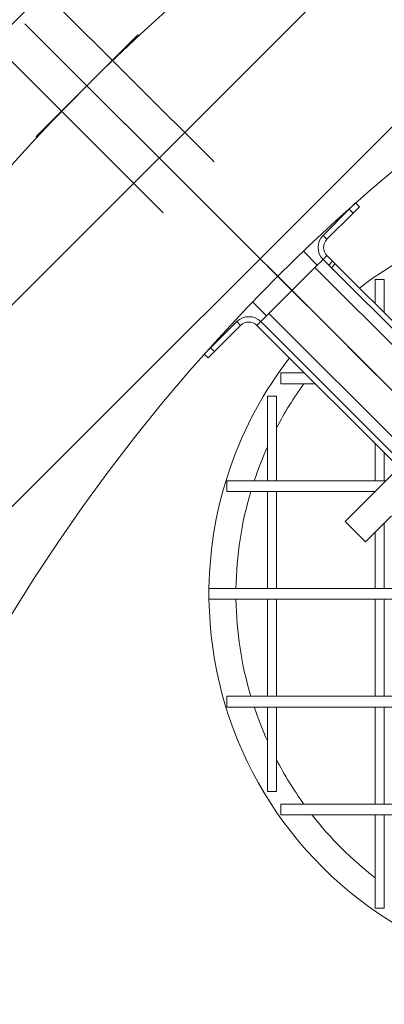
# Model space of a CAD drawing. Header units: millimetres. Extents: x 42 to 14105, y 484 to 9997.
# Tile 10 of 132: x 3743 to 3946, y 2328 to 2876. Entities that reach past the tile are written whole.
import ezdxf

# ---------------------------------------------------------------- set-up
doc = ezdxf.new("R2010")
doc.units = ezdxf.units.MM
doc.header["$LTSCALE"] = 25
doc.header["$PDSIZE"] = -1
doc.linetypes.add('CENTER', pattern=[10.16, 6.35, -1.27, 1.27, -1.27])
doc.linetypes.add('CENTERX2', pattern=[20.32, 12.7, -2.54, 2.54, -2.54])
doc.styles.add('SLDTEXTSTYLE0', font='TXT', dxfattribs={"width": 0.75})
doc.dimstyles.new('SLDDIMSTYLE2', dxfattribs={"dimtxt": 66.145833, "dimasz": 66.145833, "dimexe": 0, "dimexo": 0.0625, "dimgap": 16.536458, "dimtad": 1, "dimdec": 0, "dimrnd": 1e-09, "dimzin": 12, "dimdsep": 46, "dimtxsty": 'SLDTEXTSTYLE0', "dimblk1": 'CLOSED', "dimblk2": 'CLOSED', "dimsah": 1, "dimcen": 0.09, "dimadec": 0, "dimazin": 3, "dimtfac": 1, "dimtdec": 0, "dimtmove": 0, "dimatfit": 0, "dimldrblk": 'CLOSED', "dimfxl": 1, "dimfrac": 2, "dimtolj": 1, "dimtzin": 12, "dimarcsym": 0})
doc.dimstyles.new('SLDDIMSTYLE4', dxfattribs={"dimtxt": 66.145833, "dimasz": 66.145833, "dimexe": 0, "dimexo": 0.0625, "dimgap": 16.536458, "dimtad": 1, "dimdec": 0, "dimrnd": 1e-09, "dimzin": 12, "dimdsep": 46, "dimtxsty": 'SLDTEXTSTYLE0', "dimblk1": 'NONE', "dimblk2": 'CLOSED', "dimsah": 1, "dimcen": 0, "dimadec": 0, "dimazin": 3, "dimtfac": 1, "dimtdec": 0, "dimtmove": 0, "dimatfit": 3, "dimldrblk": 'NONE', "dimfxl": 1, "dimfrac": 2, "dimtolj": 1, "dimtzin": 12, "dimarcsym": 0})

# ---------------------------------------------------------------- blocks, each defined once
blk = doc.blocks.new('_CLOSED')
at = {"color": 0, "linetype": 'ByBlock', "lineweight": -2}
for p, q in [((-1, 0.166667), (0, 0)), ((-1, 0.166667), (-1, -0.166667)), ((0, 0), (-1, -0.166667)), ((0, 0), (-1, 0))]:
    blk.add_line(p, q, dxfattribs=at)
blk = doc.blocks.new('_D_15')
at = {"color": 0, "linetype": 'Continuous', "lineweight": -2}
for p, q in [((3803.71, 2938.12), (3850.48, 2984.89)), ((3728.65, 2863.06), (3756.93, 2891.34)), ((3851.43, 2796.85), (3756.93, 2891.34)), ((3823.15, 2768.56), (3728.65, 2863.06)), ((3681.88, 2816.29), (3635.11, 2769.52))]:
    blk.add_line(p, q, dxfattribs=at)
at = {"layer": 'Defpoints', "color": 0}
for p in [(3756.93, 2891.34), (3851.48, 2796.8), (3823.19, 2768.52)]:
    blk.add_point(p, dxfattribs=at)
at = {"color": 0, "linetype": 'ByBlock', "lineweight": -2, "xscale": 66.14583333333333, "yscale": 66.14583333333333, "zscale": 66.14583333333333}
for p, rotation in [((3756.93, 2891.34), 224.9999999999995), ((3728.65, 2863.06), 44.99999999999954)]:
    blk.add_blockref('_CLOSED', p, dxfattribs=dict(at, rotation=rotation))
at = {"color": 0, "lineweight": 0, "insert": (3684.33, 2935.67), "char_height": 66.146, "attachment_point": 2, "rotation": 45, "style": 'SLDTEXTSTYLE0'}
blk.add_mtext('\\A1;%%c40', dxfattribs=at)
blk = doc.blocks.new('_D_16')
at = {"color": 0, "linetype": 'Continuous', "lineweight": -2}
for p, q in [((5349.72, 2778.03), (5608.58, 3035.57)), ((3885.04, 1320.74), (5302.83, 2731.37)), ((3885.04, 1320.74), (3838.15, 1274.09))]:
    blk.add_line(p, q, dxfattribs=at)
at = {"layer": 'Defpoints', "color": 0}
for p in [(5302.83, 2731.37), (3885.04, 1320.74)]:
    blk.add_point(p, dxfattribs=at)
at = {"color": 0, "linetype": 'ByBlock', "lineweight": -2, "xscale": 66.14583333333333, "yscale": 66.14583333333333, "zscale": 66.14583333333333, "rotation": 224.8550751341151}
blk.add_blockref('_CLOSED', (5302.83, 2731.37), dxfattribs=at)
at = {"color": 0, "lineweight": 0, "insert": (5392, 2936.73), "char_height": 66.146, "attachment_point": 1, "rotation": 44.8551, "style": 'SLDTEXTSTYLE0'}
blk.add_mtext('\\A1;∅2000', dxfattribs=at)
blk = doc.blocks.new('_NONE')

msp = doc.modelspace()

# ---------------------------------------------------------------- hatches: boundary and pattern name
at = {"linetype": 'Continuous', "lineweight": 0}
h = msp.add_hatch(dxfattribs=at)
h.set_pattern_fill('ANSI31', scale=25, style=0)
h.set_pattern_definition([(45, (-1110.94, 0), (-56.1266, 56.1266), [])])
edge = h.paths.add_edge_path(flags=0)
edge.add_arc((4593.938, 2026.056), 1150, 0, 360)
edge = h.paths.add_edge_path(flags=0)
edge.add_arc((4593.938, 2026.056), 1000, 0, 360)

# ---------------------------------------------------------------- linework, layer by layer
at = {"color": 7, "linetype": 'CENTER', "lineweight": 0}
msp.add_line((5654.598, 965.396), (3533.278, 3086.717), dxfattribs=at)
at = {"color": 7, "linetype": 'Continuous', "lineweight": 15}
for p, q in [((3752.481, 2810.945), (3809.049, 2867.513)), ((3809.541, 2867.021), (3809.049, 2867.513)), ((3752.481, 2810.945), (3752.973, 2810.453)), ((3926.621, 2770.448), (3930.157, 2773.983)), ((3930.157, 2773.983), (3932.278, 2771.862)), ((3912.055, 2755.881), (3926.621, 2770.448)), ((3914.176, 2753.76), (3928.742, 2768.326)), ((3928.742, 2768.326), (3926.621, 2770.448)), ((3932.278, 2771.862), (3928.742, 2768.326)), ((3914.176, 2753.76), (3912.055, 2755.881)), ((3908.873, 2739.406), (3901.115, 2747.164)), ((3912.055, 2742.588), (3907.529, 2738.062)), ((3914.176, 2744.709), (3912.055, 2742.588)), ((3912.055, 2742.588), (3915.23, 2739.412)), ((3914.176, 2744.709), (3917.351, 2741.534)), ((3915.23, 2739.412), (3917.351, 2741.534)), ((3917.351, 2741.534), (3918.847, 2740.038)), ((3907.529, 2738.062), (3881.932, 2712.465)), ((3907.529, 2738.062), (4091.801, 2553.79)), ((3916.725, 2737.917), (3915.23, 2739.412)), ((3918.847, 2740.038), (3916.725, 2737.917)), ((3916.725, 2737.917), (4094.286, 2560.356)), ((3918.847, 2740.038), (4096.408, 2562.477)), ((3941.108, 2731.386), (3946.108, 2731.386)), ((3941.108, 2731.386), (3941.108, 2717.777)), ((3946.108, 2731.386), (3946.108, 2712.777)), ((3872.83, 2718.88), (3880.588, 2711.121)), ((3849.546, 2693.373), (3864.113, 2707.939)), ((3866.234, 2705.818), (3864.113, 2707.939)), ((3875.285, 2705.818), (3877.406, 2707.939)), ((3881.932, 2712.465), (3877.406, 2707.939)), ((4058.143, 2527.203), (3877.406, 2707.939)), ((4066.204, 2528.193), (3881.932, 2712.465)), ((3851.668, 2691.252), (3866.234, 2705.818)), ((4056.022, 2525.082), (3875.285, 2705.818)), ((3846.011, 2689.838), (3849.546, 2693.373)), ((3851.668, 2691.252), (3848.132, 2687.716)), ((3849.546, 2693.373), (3851.668, 2691.252)), ((3848.132, 2687.716), (3846.011, 2689.838)), ((3901.717, 2679.386), (3888.608, 2679.386)), ((3888.608, 2673.386), (3888.608, 2679.386)), ((3888.608, 2673.386), (3907.717, 2673.386)), ((3881.108, 2666.386), (3881.108, 2619.386)), ((3881.108, 2666.386), (3886.108, 2666.386)), ((3886.108, 2666.386), (3886.108, 2619.386)), ((3941.108, 2639.996), (3941.108, 2619.386)), ((3946.108, 2634.996), (3946.108, 2619.386)), ((3954.36, 2626.744), (3938.805, 2611.189)), ((3947.003, 2619.386), (3858.608, 2619.386)), ((3858.608, 2613.386), (3858.608, 2619.386)), ((3858.608, 2613.386), (3941.003, 2613.386)), ((3881.108, 2613.386), (3881.108, 2559.386)), ((3886.108, 2613.386), (3886.108, 2559.386)), ((3938.805, 2611.189), (3924.308, 2596.692)), ((3950.119, 2599.875), (3935.621, 2585.378)), ((3924.308, 2596.692), (3935.621, 2585.378)), ((3946.108, 2595.864), (3946.108, 2559.386)), ((3941.108, 2590.864), (3941.108, 2559.386)), ((4021.717, 2559.386), (3848.608, 2559.386)), ((3848.608, 2553.386), (3848.608, 2559.386)), ((3848.608, 2553.386), (4017.151, 2553.386)), ((3881.108, 2553.386), (3881.108, 2499.386)), ((3886.108, 2553.386), (3886.108, 2499.386)), ((3941.108, 2553.386), (3941.108, 2499.386)), ((3946.108, 2553.386), (3946.108, 2499.386)), ((4047.069, 2499.386), (3858.608, 2499.386)), ((3858.608, 2493.386), (3858.608, 2499.386)), ((3858.608, 2493.386), (4044.448, 2493.386)), ((3881.108, 2493.386), (3881.108, 2446.386)), ((3886.108, 2493.386), (3886.108, 2446.386)), ((3941.108, 2493.386), (3941.108, 2439.386)), ((3946.108, 2493.386), (3946.108, 2439.386)), ((3881.108, 2446.386), (3886.108, 2446.386)), ((4152.788, 2439.386), (3888.608, 2439.386)), ((3888.608, 2433.386), (3888.608, 2439.386)), ((3888.608, 2433.386), (4152.788, 2433.386)), ((3941.108, 2433.386), (3941.108, 2381.386)), ((3946.108, 2433.386), (3946.108, 2381.386)), ((3941.108, 2381.386), (3946.108, 2381.386))]:
    msp.add_line(p, q, dxfattribs=at)
at = {"color": 7, "linetype": 'CENTERX2', "lineweight": 0}
msp.add_line((3801.978, 2818.016), (4028.252, 2591.742), dxfattribs=at)
at = {"color": 7, "linetype": 'Continuous', "lineweight": 15}
for radius in [1150, 1000]:
    msp.add_circle((4593.938, 2026.056), radius, dxfattribs=at)
for centre, radius, start, end in [((4063.608, 2556.386), 215, 59.50051, 127.65134), ((3918.702, 2749.235), 9.4, 135, 225), ((3918.702, 2749.235), 6.4, 135, 225), ((3870.76, 2701.293), 9.4, 45, 135), ((3870.76, 2701.293), 6.4, 45, 135), ((4063.608, 2556.386), 215, 142.34866, 179.2005), ((4063.608, 2556.386), 200, 144.19701, 152.56076), ((4063.608, 2556.386), 200, 155.85315, 161.63919), ((4063.608, 2556.386), 200, 163.44115, 179.14053), ((4063.608, 2556.386), 215, 180.7995, 294.50616), ((4063.608, 2556.386), 200, 180.85947, 196.55885), ((4063.608, 2556.386), 200, 198.36081, 204.14685), ((4063.608, 2556.386), 200, 207.43924, 215.80299), ((4063.608, 2556.386), 200, 217.95192, 232.22951)]:
    msp.add_arc(centre, radius, start, end, dxfattribs=at)

# ---------------------------------------------------------------- dimensions: what is measured, and where the dimension line sits
at = {"color": 7, "linetype": 'Continuous', "lineweight": 0}
dim = msp.add_diameter_dim_2p(p1=(3885.045, 1320.74), p2=(5302.831, 2731.372), dimstyle='SLDDIMSTYLE4', dxfattribs=at)
dim.commit()
dim.dimension.update_dxf_attribs({"geometry": '_D_16', "text_midpoint": (5523.587, 2951.015), "dimtype": 163})
dim = msp.add_linear_dim(base=(3756.934, 2891.345), p1=(3823.191, 2768.519), p2=(3851.476, 2796.803), angle=45, text='%%c<>', dimstyle='SLDDIMSTYLE2', dxfattribs=at)
dim.commit()
dim.dimension.update_dxf_attribs({"geometry": '_D_15', "text_midpoint": (3742.792, 2877.203), "dimtype": 160})

doc.saveas('drawing.dxf')
